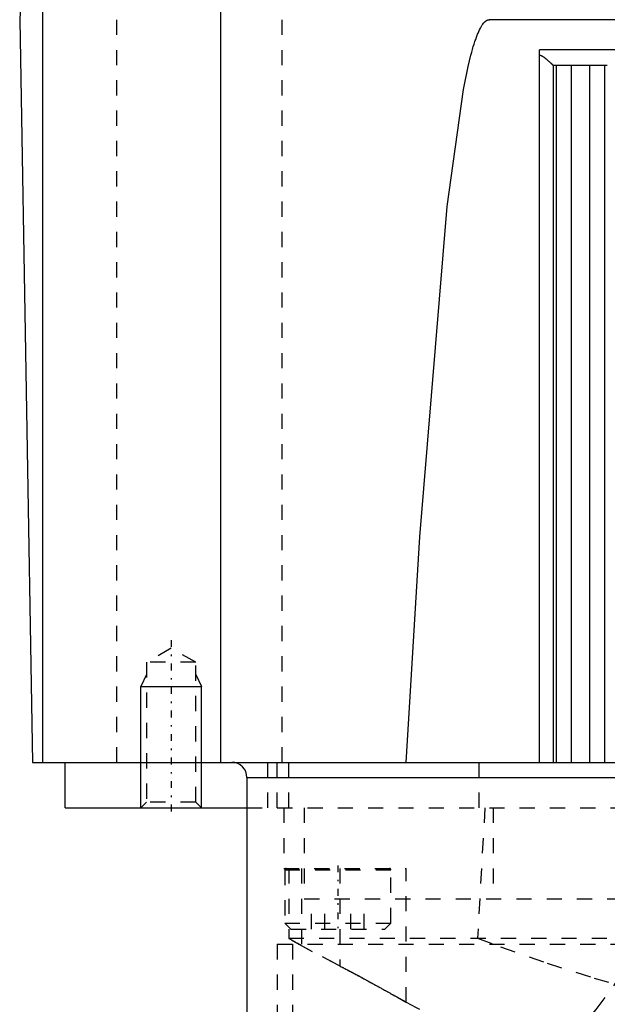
# Model space of a CAD drawing. Extents: x -70 to 72, y -1 to 596.
# Tile 3 of 13: x -58 to -19, y 187 to 252. Entities that reach past the tile are written whole.
import ezdxf

# ---------------------------------------------------------------- set-up
doc = ezdxf.new("R2010")
doc.units = 0
doc.linetypes.add('CENTER', pattern=[1.5, 0.45, -0.5, 0.05, -0.5])
doc.linetypes.add('DASHED', pattern=[2, 1, -1])
for name, color, linetype in [('AM_0', 7, 'CONTINUOUS'), ('AM_10', 7, 'CONTINUOUS'), ('AM_3', 7, 'DASHED'), ('AM_7', 7, 'CENTER')]:
    doc.layers.add(name, color=color, linetype=linetype)

msp = doc.modelspace()

# ---------------------------------------------------------------- linework, layer by layer
at = {"layer": 'AM_0', "color": 7, "linetype": 'CONTINUOUS'}
for p, q in [((-50.806, 388.762), (-58, 251.5)), ((-56.476, 202.5), (-56.476, 280.583)), ((-44.725, 202.5), (-44.725, 257.5)), ((-58, 251.5), (-57.145, 202.5)), ((-16, 251.5), (-27, 251.5)), ((-16, 249.517), (-23.7, 249.517)), ((-23.7, 202.5), (-23.7, 249.517)), ((-22.794, 248.503), (-22.794, 202.5)), ((-22.787, 248.5), (-19.213, 248.5)), ((-22.596, 248.5), (-22.596, 202.5)), ((-21.6, 248.5), (-21.6, 202.5)), ((-20.4, 248.5), (-20.4, 202.5)), ((-19.404, 248.5), (-19.404, 202.5)), ((-57.145, 202.5), (-16, 202.5)), ((-55, 199.5), (-55, 202.5)), ((-43, 201.5), (-43, 182.5)), ((-43, 201.5), (-16.007, 201.5)), ((-55, 199.5), (-43, 199.5))]:
    msp.add_line(p, q, dxfattribs=at)
for points in [[(-32.483, 202.5, 0), (-31.591, 217.389, 0), (-29.774, 239.176, 0), (-28.7, 246.892, 0), (-28.391, 248.414, 0), (-28.211, 249.162, 0), (-28.16, 249.357, 0), (-28.108, 249.543, 0), (-28.083, 249.633, 0), (-28.057, 249.721, 0), (-28.005, 249.89, 0), (-27.954, 250.051, 0), (-27.928, 250.128, 0), (-27.902, 250.203, 0), (-27.851, 250.347, 0), (-27.799, 250.483, 0), (-27.774, 250.547, 0), (-27.748, 250.61, 0), (-27.696, 250.728, 0), (-27.645, 250.838, 0), (-27.593, 250.94, 0), (-27.542, 251.033, 0), (-27.49, 251.118, 0), (-27.464, 251.157, 0), (-27.438, 251.194, 0), (-27.387, 251.262, 0), (-27.357, 251.297, 0), (-27.348, 251.307, 0), (-27.34, 251.316, 0), (-27.335, 251.321, 0), (-27.331, 251.326, 0), (-27.322, 251.335, 0), (-27.314, 251.343, 0), (-27.305, 251.352, 0), (-27.297, 251.36, 0), (-27.288, 251.368, 0), (-27.284, 251.372, 0), (-27.279, 251.376, 0), (-27.271, 251.383, 0), (-27.262, 251.391, 0), (-27.254, 251.398, 0), (-27.245, 251.404, 0), (-27.236, 251.411, 0), (-27.232, 251.414, 0), (-27.228, 251.417, 0), (-27.219, 251.424, 0), (-27.211, 251.429, 0), (-27.202, 251.435, 0), (-27.193, 251.44, 0), (-27.185, 251.446, 0), (-27.181, 251.448, 0), (-27.176, 251.451, 0), (-27.168, 251.455, 0), (-27.159, 251.46, 0), (-27.155, 251.462, 0), (-27.15, 251.464, 0), (-27.142, 251.468, 0), (-27.133, 251.472, 0), (-27.129, 251.474, 0), (-27.125, 251.475, 0), (-27.116, 251.479, 0), (-27.107, 251.482, 0), (-27.099, 251.484, 0), (-27.09, 251.487, 0), (-27.082, 251.489, 0), (-27.077, 251.49, 0), (-27.073, 251.492, 0), (-27.064, 251.493, 0), (-27.056, 251.495, 0), (-27.047, 251.496, 0), (-27.039, 251.498, 0), (-27.03, 251.499, 0), (-27.026, 251.499, 0), (-27.021, 251.499, 0), (-27.013, 251.5, 0), (-27.004, 251.5, 0), (-27, 251.5, 0)], [(-27, 251.5, 0), (-27.016, 251.5, 0)], [(-23.7, 249.171, 0), (-23.693, 249.17, 0), (-23.68, 249.168, 0), (-23.667, 249.166, 0), (-23.661, 249.164, 0), (-23.654, 249.163, 0), (-23.642, 249.159, 0), (-23.629, 249.155, 0), (-23.617, 249.151, 0), (-23.605, 249.147, 0), (-23.593, 249.142, 0), (-23.587, 249.14, 0), (-23.581, 249.137, 0), (-23.569, 249.132, 0), (-23.557, 249.126, 0), (-23.545, 249.12, 0), (-23.534, 249.114, 0), (-23.522, 249.108, 0), (-23.516, 249.105, 0), (-23.511, 249.101, 0), (-23.499, 249.095, 0), (-23.488, 249.088, 0), (-23.482, 249.085, 0), (-23.477, 249.081, 0), (-23.465, 249.074, 0), (-23.454, 249.067, 0), (-23.449, 249.063, 0), (-23.443, 249.059, 0), (-23.432, 249.052, 0), (-23.421, 249.044, 0), (-23.383, 249.017, 0), (-23.319, 248.968, 0), (-23.256, 248.917, 0), (-23.196, 248.867, 0), (-23.139, 248.818, 0), (-23.112, 248.794, 0), (-23.085, 248.77, 0), (-23.055, 248.744, 0), (-23.047, 248.736, 0), (-23.039, 248.728, 0), (-23.035, 248.725, 0), (-23.031, 248.721, 0), (-23.022, 248.714, 0), (-23.014, 248.706, 0), (-23.006, 248.699, 0), (-22.998, 248.692, 0), (-22.99, 248.684, 0), (-22.986, 248.681, 0), (-22.982, 248.677, 0), (-22.975, 248.67, 0), (-22.967, 248.663, 0), (-22.96, 248.656, 0), (-22.952, 248.65, 0), (-22.945, 248.643, 0), (-22.941, 248.64, 0), (-22.938, 248.636, 0), (-22.931, 248.63, 0), (-22.924, 248.623, 0), (-22.917, 248.617, 0), (-22.91, 248.611, 0), (-22.904, 248.605, 0), (-22.9, 248.602, 0), (-22.897, 248.599, 0), (-22.891, 248.593, 0), (-22.885, 248.588, 0), (-22.879, 248.582, 0), (-22.873, 248.577, 0), (-22.868, 248.572, 0), (-22.865, 248.569, 0), (-22.862, 248.567, 0), (-22.857, 248.562, 0), (-22.852, 248.557, 0), (-22.85, 248.555, 0), (-22.847, 248.553, 0), (-22.843, 248.548, 0), (-22.838, 248.544, 0), (-22.836, 248.542, 0), (-22.834, 248.54, 0), (-22.83, 248.536, 0), (-22.826, 248.533, 0), (-22.822, 248.529, 0), (-22.818, 248.526, 0), (-22.815, 248.523, 0), (-22.813, 248.521, 0), (-22.812, 248.52, 0), (-22.809, 248.517, 0), (-22.806, 248.515, 0), (-22.804, 248.512, 0), (-22.801, 248.51, 0), (-22.799, 248.508, 0), (-22.798, 248.507, 0), (-22.797, 248.506, 0), (-22.796, 248.505, 0), (-22.794, 248.504, 0), (-22.794, 248.503, 0)], [(-22.794, 248.503, 0), (-22.792, 248.502, 0), (-22.79, 248.501, 0), (-22.788, 248.5, 0), (-22.787, 248.5, 0)]]:
    msp.add_polyline3d(points, dxfattribs=at)
msp.add_arc((-44, 201.5), 1, 0, 90, dxfattribs=at)
at = {"layer": 'AM_10', "color": 7, "linetype": 'CONTINUOUS'}
for p, q in [((-49.621, 208.3), (-50, 207.5)), ((-46.379, 208.3), (-46, 207.5)), ((-50, 199.5), (-50, 207.5)), ((-50, 207.5), (-46, 207.5)), ((-46, 199.5), (-46, 207.5))]:
    msp.add_line(p, q, dxfattribs=at)
at = {"layer": 'AM_3', "color": 6, "linetype": 'DASHED'}
for p, q in [((-51.584, 202.5), (-51.584, 373.93)), ((-40.682, 202.5), (-40.682, 343.659)), ((-48, 210.036), (-49.621, 209.1)), ((-46.379, 209.1), (-48, 210.036)), ((-49.621, 209.1), (-49.621, 199.879)), ((-46.379, 209.1), (-49.621, 209.1)), ((-46.379, 199.879), (-46.379, 209.1)), ((-41.645, 202.5), (-41.645, 199.5)), ((-41, 199.5), (-41, 202.5)), ((-40.225, 199.5), (-40.225, 202.5)), ((-27.679, 199.5), (-27.679, 202.5)), ((-49.621, 199.879), (-50, 199.5)), ((-46.379, 199.879), (-49.621, 199.879)), ((-46, 199.5), (-46.379, 199.879)), ((-43, 199.5), (43, 199.5)), ((-40.559, 199.5), (-40.559, 195.5)), ((-39.215, 199.5), (-39.215, 193.5)), ((-27.295, 199.5), (-27.783, 190.893)), ((-26.753, 199.5), (-26.753, 193.5)), ((-40.559, 195.5), (-32.5, 195.5)), ((-40.5, 195.4), (-40.5, 191.9)), ((-40.5, 195.4), (-33.5, 195.4)), ((-40.238, 195.5), (-40.238, 190.893)), ((-39.389, 195.5), (-39.389, 190.403)), ((-36.871, 195.5), (-36.871, 189.067)), ((-33.5, 191.9), (-33.5, 195.4)), ((-32.5, 186.671), (-32.5, 195.5)), ((-39.215, 193.5), (39.215, 193.5)), ((-38.732, 191.5), (-38.732, 193.5)), ((-37.866, 191.5), (-37.866, 193.5)), ((-36.134, 191.5), (-36.134, 193.5)), ((-35.268, 191.5), (-35.268, 193.5)), ((-40.5, 191.9), (-40.1, 191.5)), ((-40.5, 191.9), (-33.5, 191.9)), ((-33.9, 191.5), (-33.5, 191.9)), ((-40.1, 191.5), (-33.9, 191.5)), ((-41, 190.5), (-41, 182.5)), ((-41, 190.5), (41, 190.5)), ((-40.238, 190.893), (-16.842, 190.893)), ((-40, 190.5), (-40, 182.5)), ((-39.567, 190.5), (-36.871, 189.067)), ((-35.358, 188.262), (-39.389, 190.403)), ((-32.5, 186.671), (-35.358, 188.262))]:
    msp.add_line(p, q, dxfattribs=at)
for points in [[(-40.238, 190.893, 0), (-40.226, 190.885, 0), (-40.2, 190.868, 0), (-40.172, 190.85, 0), (-40.157, 190.841, 0), (-40.142, 190.832, 0), (-40.111, 190.812, 0), (-40.078, 190.792, 0), (-40.043, 190.772, 0), (-40.007, 190.75, 0), (-39.97, 190.728, 0), (-39.951, 190.717, 0), (-39.931, 190.706, 0), (-39.892, 190.683, 0), (-39.851, 190.659, 0), (-39.809, 190.635, 0), (-39.767, 190.611, 0), (-39.724, 190.587, 0), (-39.702, 190.575, 0), (-39.68, 190.562, 0), (-39.635, 190.537, 0), (-39.59, 190.513, 0), (-39.567, 190.5, 0)], [(-39.389, 190.403, 0), (-39.417, 190.418, 0), (-39.473, 190.449, 0), (-39.529, 190.479, 0), (-39.557, 190.494, 0), (-39.585, 190.51, 0), (-39.639, 190.54, 0), (-39.693, 190.57, 0), (-39.747, 190.6, 0), (-39.799, 190.629, 0), (-39.849, 190.658, 0), (-39.874, 190.672, 0), (-39.899, 190.686, 0), (-39.946, 190.714, 0), (-39.993, 190.741, 0), (-40.037, 190.768, 0), (-40.079, 190.793, 0), (-40.119, 190.817, 0), (-40.138, 190.829, 0), (-40.156, 190.84, 0), (-40.191, 190.863, 0), (-40.223, 190.883, 0), (-40.238, 190.893, 0)], [(-27.783, 190.893, 0), (-26.259, 190.325, 0), (-23.188, 189.251, 0), (-20.091, 188.269, 0), (-18.537, 187.817, 0), (-16.979, 187.393, 0), (-13.859, 186.639, 0), (-10.742, 186.019, 0), (-7.637, 185.546, 0), (-4.555, 185.228, 0), (-1.507, 185.07, 0), (0, 185.05, 0), (1.507, 185.07, 0), (4.555, 185.228, 0), (7.637, 185.546, 0), (10.742, 186.019, 0), (13.859, 186.639, 0), (16.979, 187.393, 0), (18.537, 187.817, 0), (20.091, 188.269, 0), (23.188, 189.251, 0), (26.259, 190.325, 0), (27.783, 190.893, 0)], [(-20.535, 185.5, 0), (-19.95, 186.189, 0), (-18.787, 187.76, 0), (-17.638, 189.541, 0), (-17.071, 190.494, 0)], [(-36.871, 189.067, 0), (-36.84, 189.051, 0), (-36.779, 189.019, 0), (-36.718, 188.987, 0), (-36.688, 188.971, 0), (-36.657, 188.955, 0), (-36.597, 188.922, 0), (-36.536, 188.89, 0), (-36.475, 188.858, 0), (-36.415, 188.826, 0), (-36.354, 188.794, 0), (-36.324, 188.778, 0), (-36.294, 188.762, 0), (-36.233, 188.73, 0), (-36.173, 188.698, 0), (-36.113, 188.666, 0), (-36.053, 188.635, 0), (-35.994, 188.603, 0), (-35.964, 188.587, 0), (-35.934, 188.571, 0), (-35.875, 188.539, 0), (-35.816, 188.508, 0), (-35.786, 188.492, 0), (-35.757, 188.476, 0), (-35.698, 188.445, 0), (-35.639, 188.413, 0), (-35.61, 188.397, 0), (-35.581, 188.382, 0), (-35.522, 188.35, 0), (-35.465, 188.319, 0), (-35.407, 188.288, 0), (-35.349, 188.257, 0), (-35.292, 188.226, 0), (-35.264, 188.211, 0), (-35.235, 188.195, 0), (-35.179, 188.165, 0), (-35.122, 188.134, 0), (-35.066, 188.104, 0), (-35.011, 188.074, 0), (-34.955, 188.043, 0), (-34.928, 188.028, 0), (-34.9, 188.013, 0), (-34.845, 187.984, 0), (-34.791, 187.954, 0), (-34.737, 187.924, 0), (-34.683, 187.895, 0), (-34.63, 187.866, 0), (-34.604, 187.851, 0), (-34.577, 187.837, 0), (-34.525, 187.808, 0), (-34.473, 187.779, 0), (-34.421, 187.751, 0), (-34.37, 187.723, 0), (-34.319, 187.695, 0), (-34.294, 187.681, 0), (-34.269, 187.667, 0), (-34.219, 187.639, 0), (-34.169, 187.612, 0), (-34.12, 187.585, 0), (-34.072, 187.558, 0), (-34.024, 187.532, 0), (-34, 187.518, 0), (-33.977, 187.505, 0), (-33.93, 187.479, 0), (-33.884, 187.454, 0), (-33.861, 187.441, 0), (-33.838, 187.428, 0), (-33.793, 187.403, 0), (-33.748, 187.378, 0), (-33.726, 187.366, 0), (-33.704, 187.353, 0), (-33.661, 187.329, 0), (-33.618, 187.305, 0), (-33.576, 187.282, 0), (-33.534, 187.258, 0), (-33.493, 187.235, 0), (-33.473, 187.224, 0), (-33.453, 187.213, 0), (-33.413, 187.19, 0), (-33.374, 187.168, 0), (-33.336, 187.147, 0), (-33.298, 187.126, 0), (-33.262, 187.105, 0), (-33.243, 187.095, 0), (-33.225, 187.084, 0), (-33.19, 187.064, 0), (-33.155, 187.045, 0), (-33.122, 187.026, 0), (-33.089, 187.007, 0), (-33.056, 186.989, 0), (-33.04, 186.98, 0), (-33.025, 186.971, 0), (-32.994, 186.954, 0), (-32.965, 186.937, 0), (-32.936, 186.92, 0), (-32.907, 186.904, 0), (-32.88, 186.889, 0), (-32.867, 186.881, 0), (-32.854, 186.874, 0), (-32.828, 186.859, 0), (-32.804, 186.845, 0), (-32.78, 186.832, 0), (-32.757, 186.818, 0), (-32.735, 186.806, 0), (-32.725, 186.8, 0), (-32.714, 186.794, 0), (-32.694, 186.782, 0), (-32.675, 186.771, 0), (-32.666, 186.766, 0), (-32.657, 186.761, 0), (-32.64, 186.751, 0), (-32.623, 186.742, 0), (-32.615, 186.737, 0), (-32.608, 186.733, 0), (-32.594, 186.725, 0), (-32.58, 186.717, 0), (-32.568, 186.71, 0), (-32.557, 186.704, 0), (-32.546, 186.698, 0), (-32.542, 186.695, 0), (-32.537, 186.692, 0), (-32.529, 186.688, 0), (-32.522, 186.684, 0), (-32.516, 186.68, 0), (-32.51, 186.677, 0), (-32.506, 186.675, 0), (-32.505, 186.674, 0), (-32.503, 186.673, 0), (-32.501, 186.672, 0), (-32.5, 186.671, 0), (-32.5, 186.671, 0)]]:
    msp.add_polyline3d(points, dxfattribs=at)
for centre, radius, start, end in [((-40.4, 195.4), 0.1, 90, 180), ((-33.6, 195.4), 0.1, 0, 90), ((105.055, 459.032), 305.126, 243.20409, 245.44524)]:
    msp.add_arc(centre, radius, start, end, dxfattribs=at)
at = {"layer": 'AM_7', "color": 4, "linetype": 'CENTER'}
for p, q in [((-48, 210.563), (-48, 198.973)), ((-37, 195.7), (-37, 191.3))]:
    msp.add_line(p, q, dxfattribs=at)

doc.saveas('drawing.dxf')
